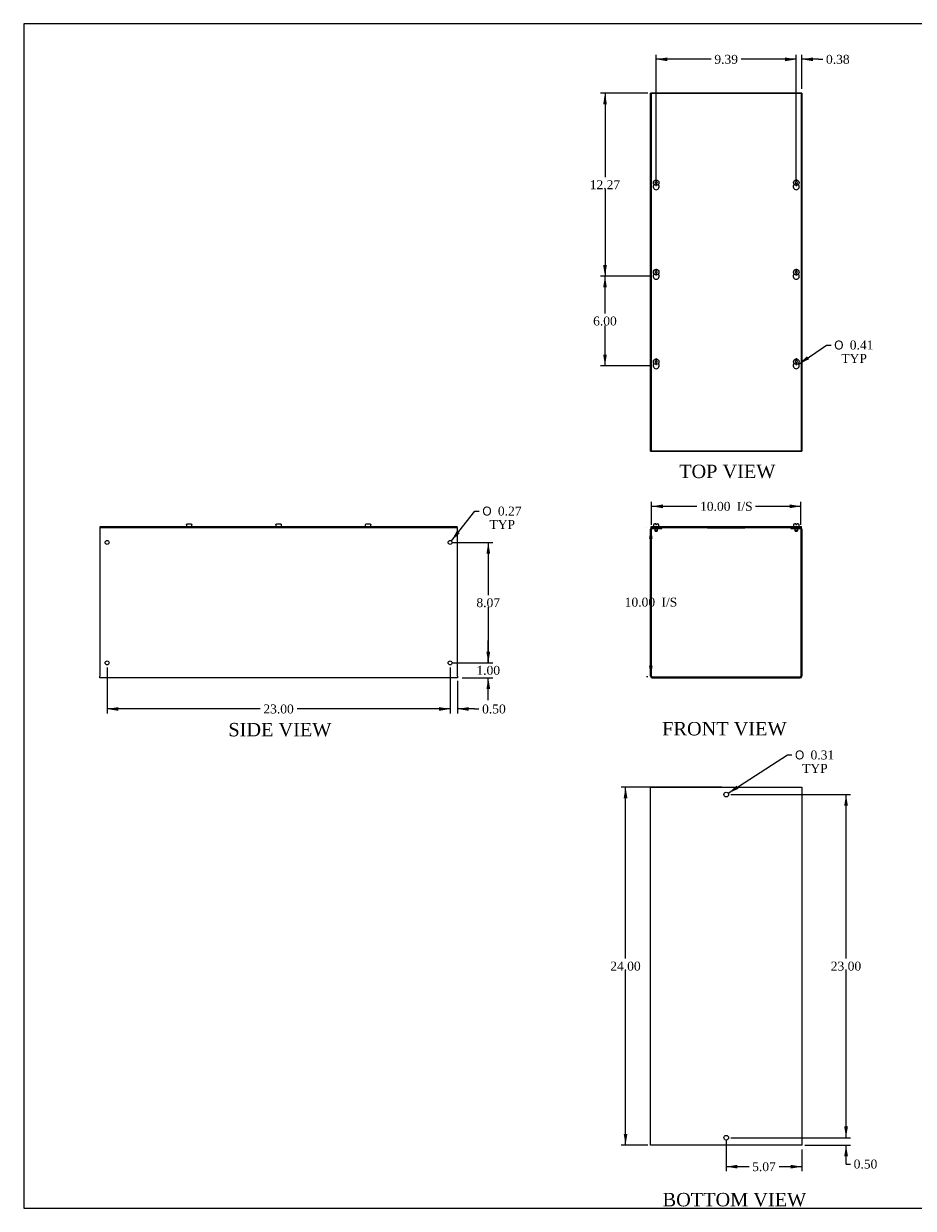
# Model space of a CAD drawing. Header units: inches. Extents: x 0 to 120, y -1 to 80.
# Tile 1 of 4: x 0 to 60, y 0 to 80. Entities that reach past the tile are written whole.
import ezdxf
from ezdxf.enums import TextEntityAlignment as Align

# ---------------------------------------------------------------- set-up
doc = ezdxf.new("R2010")
doc.units = ezdxf.units.IN
doc.header["$MEASUREMENT"] = 0
for name, color, linetype in [('COM56317-2', 7, 'Continuous'), ('COM56350-2', 7, 'Continuous'), ('Default', 7, 'Continuous'), ('QLB20316', 7, 'Continuous'), ('SCS19515', 7, 'Continuous')]:
    doc.layers.add(name, color=color, linetype=linetype)
doc.styles.add('SEACAD_Solid_Edge_ANSI1_Symbols', font='txt')
doc.styles.add('SEACAD_Times_New_Roman', font='times.ttf')
doc.dimstyles.new('HAMMOND_(STH_-_120x80)', dxfattribs={"dimtxt": 0.6, "dimasz": 0.75, "dimexe": 0.3, "dimexo": 0.3, "dimgap": 0.15, "dimtad": 0, "dimtih": 1, "dimtoh": 1, "dimzin": 0, "dimdsep": 46, "dimtxsty": 'SEACAD_Times_New_Roman', "dimblk1": '_SE_FILLED', "dimblk2": '_SE_FILLED', "dimsah": 1, "dimcen": 0.3, "dimadec": 0, "dimazin": 0, "dimtfac": 0.8, "dimtofl": 0, "dimtmove": 0, "dimatfit": 3, "dimfxl": 1, "dimtolj": 1, "dimtzin": 0, "dimarcsym": 0})

# ---------------------------------------------------------------- blocks, each defined once
blk = doc.blocks.new('SE')
at = {"layer": 'COM56317-2', "color": 7, "linetype": 'Continuous'}
for p, q in [((42.508, 45.941), (52.589, 45.941)), ((42.508, 45.863), (42.508, 45.941)), ((42.508, 45.863), (42.585, 45.863)), ((42.727, 45.863), (52.371, 45.863)), ((52.513, 45.863), (52.589, 45.863)), ((52.589, 45.863), (52.589, 45.941))]:
    blk.add_line(p, q, dxfattribs=at)
at = {"layer": 'COM56350-2', "color": 7, "linetype": 'Continuous'}
for p, q in [((42.477, 35.899), (42.477, 45.755)), ((42.549, 35.899), (42.549, 45.755)), ((42.585, 45.863), (42.727, 45.863)), ((42.585, 45.791), (42.727, 45.791)), ((42.727, 45.791), (42.727, 45.863)), ((42.727, 45.791), (43.227, 45.791)), ((43.227, 45.791), (43.227, 45.863)), ((51.871, 45.863), (51.871, 45.791)), ((51.871, 45.791), (52.371, 45.791)), ((52.371, 45.863), (52.513, 45.863)), ((52.371, 45.791), (52.371, 45.863)), ((52.371, 45.791), (52.513, 45.791)), ((52.549, 45.755), (52.549, 35.899)), ((52.621, 45.755), (52.621, 35.899)), ((42.585, 35.863), (52.513, 35.863)), ((42.585, 35.791), (52.513, 35.791))]:
    blk.add_line(p, q, dxfattribs=at)
for centre, radius, start, end in [((42.585, 45.755), 0.108, 90, 180), ((42.585, 45.755), 0.036, 90, 180), ((52.513, 45.755), 0.108, 0, 90), ((52.513, 45.755), 0.036, 0, 90), ((42.585, 35.899), 0.108, 180, 270), ((42.585, 35.899), 0.036, 180, 270), ((52.513, 35.899), 0.108, 270, 0), ((52.513, 35.899), 0.036, 270, 0)]:
    blk.add_arc(centre, radius, start, end, dxfattribs=at)
at = {"layer": 'QLB20316', "color": 7, "linetype": 'Continuous'}
for p, q in [((46.299, 45.863), (46.299, 45.833)), ((46.299, 45.833), (46.674, 45.833)), ((46.674, 45.833), (48.424, 45.833)), ((48.424, 45.833), (48.799, 45.833)), ((48.799, 45.863), (48.799, 45.833))]:
    blk.add_line(p, q, dxfattribs=at)
at = {"layer": 'SCS19515', "color": 7, "linetype": 'Continuous'}
for p, q in [((42.822, 46.116), (42.754, 46.116)), ((42.822, 46.116), (42.822, 46.041)), ((42.882, 46.116), (42.949, 46.116)), ((42.882, 46.041), (42.882, 46.116)), ((52.216, 46.116), (52.148, 46.116)), ((52.216, 46.116), (52.216, 46.041)), ((52.343, 46.116), (52.276, 46.116)), ((52.276, 46.041), (52.276, 46.116)), ((42.664, 46.026), (42.664, 45.966)), ((42.757, 45.791), (42.757, 45.658)), ((42.947, 45.658), (42.757, 45.658)), ((42.757, 45.658), (42.787, 45.628)), ((42.787, 45.628), (42.917, 45.628)), ((42.882, 46.041), (42.822, 46.041)), ((42.917, 45.628), (42.947, 45.658)), ((42.947, 45.658), (42.947, 45.791)), ((43.039, 45.966), (43.039, 46.026)), ((52.058, 46.026), (52.058, 45.966)), ((52.151, 45.791), (52.151, 45.658)), ((52.341, 45.658), (52.151, 45.658)), ((52.151, 45.658), (52.181, 45.628)), ((52.181, 45.628), (52.311, 45.628)), ((52.276, 46.041), (52.216, 46.041)), ((52.311, 45.628), (52.341, 45.658)), ((52.341, 45.658), (52.341, 45.791)), ((52.433, 45.966), (52.433, 46.026))]:
    blk.add_line(p, q, dxfattribs=at)
for centre, radius, start, end in [((42.754, 46.026), 0.09, 90, 180), ((42.949, 46.026), 0.09, 0, 90), ((52.148, 46.026), 0.09, 90, 180), ((52.343, 46.026), 0.09, 0, 90), ((42.689, 45.966), 0.025, 180, 270), ((43.014, 45.966), 0.025, 270, 0), ((52.083, 45.966), 0.025, 180, 270), ((52.408, 45.966), 0.025, 270, 0)]:
    blk.add_arc(centre, radius, start, end, dxfattribs=at)
blk = doc.blocks.new('SE1')
at = {"layer": 'COM56317-2', "color": 7, "linetype": 'Continuous'}
for p, q in [((42.508, 74.948), (42.508, 51.011)), ((52.589, 74.948), (42.508, 74.948)), ((52.589, 51.011), (52.589, 74.948)), ((42.508, 51.011), (52.589, 51.011))]:
    blk.add_line(p, q, dxfattribs=at)
for centre in [(42.852, 68.707), (52.246, 68.707), (42.852, 62.707), (52.246, 62.707), (42.852, 56.707), (52.246, 56.707)]:
    blk.add_arc(centre, 0.203, 133.55107, 46.44893, dxfattribs=at)
at = {"layer": 'COM56350-2', "color": 7, "linetype": 'Continuous'}
for p, q in [((42.477, 50.979), (42.477, 74.979)), ((42.585, 74.979), (42.477, 74.979)), ((42.727, 74.979), (42.585, 74.979)), ((52.371, 74.979), (42.727, 74.979)), ((42.727, 74.948), (42.727, 74.979)), ((52.513, 74.979), (52.371, 74.979)), ((52.371, 74.979), (52.371, 74.948)), ((52.621, 74.979), (52.513, 74.979)), ((52.621, 74.979), (52.621, 50.979)), ((42.477, 50.979), (42.585, 50.979)), ((42.585, 50.979), (42.727, 50.979)), ((42.727, 50.979), (42.727, 51.011)), ((42.727, 50.979), (52.371, 50.979)), ((52.371, 51.011), (52.371, 50.979)), ((52.371, 50.979), (52.513, 50.979)), ((52.513, 50.979), (52.621, 50.979))]:
    blk.add_line(p, q, dxfattribs=at)
at = {"layer": 'SCS19515', "color": 7, "linetype": 'Continuous'}
for p, q in [((42.822, 69.163), (42.822, 69.072)), ((42.882, 69.072), (42.882, 69.163)), ((52.216, 69.163), (52.216, 69.072)), ((52.276, 69.072), (52.276, 69.163)), ((42.772, 68.979), (42.822, 69.029)), ((42.822, 68.93), (42.772, 68.979)), ((42.822, 69.072), (42.822, 69.029)), ((42.822, 68.93), (42.822, 68.887)), ((42.822, 68.887), (42.822, 68.796)), ((42.882, 69.029), (42.882, 69.072)), ((42.882, 69.029), (42.931, 68.979)), ((42.931, 68.979), (42.882, 68.93)), ((42.882, 68.887), (42.882, 68.93)), ((42.882, 68.796), (42.882, 68.887)), ((52.166, 68.979), (52.216, 69.029)), ((52.216, 68.93), (52.166, 68.979)), ((52.216, 69.072), (52.216, 69.029)), ((52.216, 68.93), (52.216, 68.887)), ((52.216, 68.887), (52.216, 68.796)), ((52.276, 69.029), (52.276, 69.072)), ((52.276, 69.029), (52.325, 68.979)), ((52.325, 68.979), (52.276, 68.93)), ((52.276, 68.887), (52.276, 68.93)), ((52.276, 68.796), (52.276, 68.887)), ((42.772, 62.979), (42.822, 63.029)), ((42.822, 62.93), (42.772, 62.979)), ((42.822, 63.163), (42.822, 63.072)), ((42.822, 63.072), (42.822, 63.029)), ((42.822, 62.93), (42.822, 62.887)), ((42.822, 62.887), (42.822, 62.796)), ((42.882, 63.072), (42.882, 63.163)), ((42.882, 63.029), (42.882, 63.072)), ((42.882, 63.029), (42.931, 62.979)), ((42.931, 62.979), (42.882, 62.93)), ((42.882, 62.887), (42.882, 62.93)), ((42.882, 62.796), (42.882, 62.887)), ((52.166, 62.979), (52.216, 63.029)), ((52.216, 62.93), (52.166, 62.979)), ((52.216, 63.163), (52.216, 63.072)), ((52.216, 63.072), (52.216, 63.029)), ((52.216, 62.93), (52.216, 62.887)), ((52.216, 62.887), (52.216, 62.796)), ((52.276, 63.072), (52.276, 63.163)), ((52.276, 63.029), (52.276, 63.072)), ((52.276, 63.029), (52.325, 62.979)), ((52.325, 62.979), (52.276, 62.93)), ((52.276, 62.887), (52.276, 62.93)), ((52.276, 62.796), (52.276, 62.887)), ((42.772, 56.979), (42.822, 57.029)), ((42.822, 56.93), (42.772, 56.979)), ((42.822, 57.163), (42.822, 57.072)), ((42.822, 57.072), (42.822, 57.029)), ((42.822, 56.93), (42.822, 56.887)), ((42.822, 56.887), (42.822, 56.796)), ((42.882, 57.072), (42.882, 57.163)), ((42.882, 57.029), (42.882, 57.072)), ((42.882, 57.029), (42.931, 56.979)), ((42.931, 56.979), (42.882, 56.93)), ((42.882, 56.887), (42.882, 56.93)), ((42.882, 56.796), (42.882, 56.887)), ((52.166, 56.979), (52.216, 57.029)), ((52.216, 56.93), (52.166, 56.979)), ((52.216, 57.163), (52.216, 57.072)), ((52.216, 57.072), (52.216, 57.029)), ((52.216, 56.93), (52.216, 56.887)), ((52.216, 56.887), (52.216, 56.796)), ((52.276, 57.072), (52.276, 57.163)), ((52.276, 57.029), (52.276, 57.072)), ((52.276, 57.029), (52.325, 56.979)), ((52.325, 56.979), (52.276, 56.93)), ((52.276, 56.887), (52.276, 56.93)), ((52.276, 56.796), (52.276, 56.887))]:
    blk.add_line(p, q, dxfattribs=at)
for centre in [(42.852, 68.979), (52.246, 68.979), (42.852, 62.979), (52.246, 62.979), (42.852, 56.979), (52.246, 56.979)]:
    blk.add_circle(centre, 0.187, dxfattribs=at)
for centre, start, end in [((42.852, 68.979), 80.73033, 99.26967), ((52.246, 68.979), 80.73033, 99.26967), ((42.852, 68.979), 260.73033, 279.26967), ((52.246, 68.979), 260.73033, 279.26967), ((42.852, 62.979), 80.73033, 99.26967), ((42.852, 62.979), 260.73033, 279.26967), ((52.246, 62.979), 80.73033, 99.26967), ((52.246, 62.979), 260.73033, 279.26967), ((42.852, 56.979), 80.73033, 99.26967), ((42.852, 56.979), 260.73033, 279.26967), ((52.246, 56.979), 80.73033, 99.26967), ((52.246, 56.979), 260.73033, 279.26967)]:
    blk.add_arc(centre, 0.186, start, end, dxfattribs=at)
blk = doc.blocks.new('SE2')
at = {"layer": 'COM56350-2', "color": 7, "linetype": 'Continuous'}
for p, q in [((42.477, 28.467), (42.585, 28.467)), ((42.477, 4.467), (42.477, 28.467)), ((42.585, 28.467), (52.513, 28.467)), ((52.513, 28.467), (52.621, 28.467)), ((52.621, 28.467), (52.621, 4.467)), ((42.585, 4.467), (42.477, 4.467)), ((52.513, 4.467), (42.585, 4.467)), ((52.621, 4.467), (52.513, 4.467))]:
    blk.add_line(p, q, dxfattribs=at)
for centre in [(47.549, 27.967), (47.549, 4.967)]:
    blk.add_circle(centre, 0.156, dxfattribs=at)
blk = doc.blocks.new('SE4')
at = {"layer": 'COM56317-2', "color": 7, "linetype": 'Continuous'}
for p, q in [((5.569, 45.941), (29.507, 45.941)), ((5.569, 45.863), (5.569, 45.941)), ((5.569, 45.863), (29.507, 45.863)), ((29.507, 45.863), (29.507, 45.941))]:
    blk.add_line(p, q, dxfattribs=at)
at = {"layer": 'COM56350-2', "color": 7, "linetype": 'Continuous'}
for p, q in [((5.538, 45.863), (5.569, 45.863)), ((5.538, 45.863), (5.538, 45.755)), ((5.538, 45.755), (5.538, 35.899)), ((29.507, 45.863), (29.538, 45.863)), ((29.538, 45.755), (29.538, 45.863)), ((29.538, 35.899), (29.538, 45.755)), ((5.538, 35.791), (5.538, 35.899)), ((29.538, 35.791), (5.538, 35.791)), ((29.538, 35.899), (29.538, 35.791))]:
    blk.add_line(p, q, dxfattribs=at)
for centre in [(6.038, 44.863), (29.038, 44.863), (6.038, 36.791), (29.038, 36.791)]:
    blk.add_circle(centre, 0.133, dxfattribs=at)
at = {"layer": 'SCS19515', "color": 7, "linetype": 'Continuous'}
for p, q in [((11.445, 46.116), (11.631, 46.116)), ((17.445, 46.116), (17.631, 46.116)), ((23.445, 46.116), (23.631, 46.116)), ((11.35, 46.026), (11.35, 45.966)), ((11.354, 46.041), (11.352, 46.041)), ((11.722, 46.041), (11.724, 46.041)), ((11.725, 45.966), (11.725, 46.026)), ((17.35, 46.026), (17.35, 45.966)), ((17.352, 46.041), (17.354, 46.041)), ((17.724, 46.041), (17.722, 46.041)), ((17.725, 45.966), (17.725, 46.026)), ((23.35, 46.026), (23.35, 45.966)), ((23.354, 46.041), (23.352, 46.041)), ((23.722, 46.041), (23.724, 46.041)), ((23.725, 45.966), (23.725, 46.026))]:
    blk.add_line(p, q, dxfattribs=at)
for centre, radius, start, end in [((11.44, 46.026), 0.09, 170.40593, 180), ((11.375, 45.966), 0.025, 180, 270), ((11.7, 45.966), 0.025, 270, 0), ((11.635, 46.026), 0.09, 0, 9.59407), ((17.44, 46.026), 0.09, 170.40593, 180), ((17.375, 45.966), 0.025, 180, 270), ((17.7, 45.966), 0.025, 270, 0), ((17.635, 46.026), 0.09, 0, 9.59407), ((23.44, 46.026), 0.09, 170.40593, 180), ((23.375, 45.966), 0.025, 180, 270), ((23.7, 45.966), 0.025, 270, 0), ((23.635, 46.026), 0.09, 0, 9.59407)]:
    blk.add_arc(centre, radius, start, end, dxfattribs=at)
for points in [[(11.354, 46.041), (11.355, 46.046), (11.356, 46.051), (11.36, 46.061), (11.362, 46.066), (11.368, 46.075), (11.371, 46.08), (11.378, 46.088), (11.382, 46.092), (11.39, 46.098), (11.394, 46.101), (11.404, 46.107), (11.409, 46.109), (11.419, 46.112), (11.424, 46.114), (11.434, 46.115), (11.44, 46.116), (11.445, 46.116)], [(11.631, 46.116), (11.636, 46.116), (11.641, 46.115), (11.652, 46.114), (11.657, 46.112), (11.667, 46.109), (11.672, 46.107), (11.681, 46.101), (11.686, 46.098), (11.694, 46.092), (11.698, 46.088), (11.705, 46.08), (11.708, 46.075), (11.713, 46.066), (11.716, 46.061), (11.719, 46.051), (11.721, 46.046), (11.722, 46.041)], [(17.354, 46.041), (17.355, 46.046), (17.356, 46.051), (17.36, 46.061), (17.362, 46.066), (17.368, 46.075), (17.371, 46.08), (17.378, 46.088), (17.382, 46.092), (17.39, 46.098), (17.394, 46.101), (17.404, 46.107), (17.409, 46.109), (17.419, 46.112), (17.424, 46.114), (17.434, 46.115), (17.44, 46.116), (17.445, 46.116)], [(17.631, 46.116), (17.636, 46.116), (17.641, 46.115), (17.652, 46.114), (17.657, 46.112), (17.667, 46.109), (17.672, 46.107), (17.681, 46.101), (17.686, 46.098), (17.694, 46.092), (17.698, 46.088), (17.705, 46.08), (17.708, 46.075), (17.713, 46.066), (17.716, 46.061), (17.719, 46.051), (17.721, 46.046), (17.722, 46.041)], [(23.354, 46.041), (23.355, 46.046), (23.356, 46.051), (23.36, 46.061), (23.362, 46.066), (23.368, 46.075), (23.371, 46.08), (23.378, 46.088), (23.382, 46.092), (23.39, 46.098), (23.394, 46.101), (23.404, 46.107), (23.409, 46.109), (23.419, 46.112), (23.424, 46.114), (23.434, 46.115), (23.44, 46.116), (23.445, 46.116)], [(23.631, 46.116), (23.636, 46.116), (23.641, 46.115), (23.652, 46.114), (23.657, 46.112), (23.667, 46.109), (23.672, 46.107), (23.681, 46.101), (23.686, 46.098), (23.694, 46.092), (23.698, 46.088), (23.705, 46.08), (23.708, 46.075), (23.713, 46.066), (23.716, 46.061), (23.719, 46.051), (23.721, 46.046), (23.722, 46.041)]]:
    blk.add_open_spline(points, degree=3, knots=[0, 0, 0, 0, 0.125, 0.125, 0.25, 0.25, 0.375, 0.375, 0.5, 0.5, 0.625, 0.625, 0.75, 0.75, 0.875, 0.875, 1, 1, 1, 1], dxfattribs=at)
blk = doc.blocks.new('DMBLK1242')
at = {"layer": 'Default', "linetype": 'Continuous', "transparency": 16777216}
for points in [[(43.299, 47.41), (42.549, 47.285), (43.299, 47.16)], [(51.799, 47.41), (51.799, 47.16), (52.549, 47.285)]]:
    blk.add_hatch(color=7, dxfattribs=at).paths.add_polyline_path(points)
at = {"layer": 'Default', "color": 7, "linetype": 'Continuous', "transparency": 16777216}
for p, q in [((42.549, 46.055), (42.549, 47.585)), ((42.549, 47.285), (45.586, 47.285)), ((49.511, 47.285), (52.549, 47.285)), ((52.549, 46.055), (52.549, 47.585))]:
    blk.add_line(p, q, dxfattribs=at)
at = {"layer": 'Default', "color": 7, "linetype": 'Continuous', "transparency": 16777216, "style": 'SEACAD_Times_New_Roman'}
for s, p in [('10.00', (45.796, 47.585)), ('I/S', (48.263, 47.585))]:
    blk.add_text(s, height=0.6, dxfattribs=at).set_placement(p, align=Align.TOP_LEFT)
blk = doc.blocks.new('_SE_FILLED')
at = {"color": 0}
blk.add_line((0, 0), (-1, 0), dxfattribs=at)
blk.add_solid([(0, 0), (-1, -0.1665), (-1, 0.1665), (0, 0)], dxfattribs=at)
blk = doc.blocks.new('DMBLK1243')
at = {"layer": 'Default', "linetype": 'Continuous', "transparency": 16777216}
for points in [[(42.369, 45.113), (42.619, 45.113), (42.494, 45.863)], [(42.369, 36.613), (42.494, 35.863), (42.619, 36.613)]]:
    blk.add_hatch(color=7, dxfattribs=at).paths.add_polyline_path(points)
at = {"layer": 'Default', "color": 7, "linetype": 'Continuous', "transparency": 16777216}
for p, q in [((42.208, 45.863), (42.194, 45.863)), ((42.494, 45.863), (42.494, 41.373)), ((42.494, 40.563), (42.494, 35.863)), ((42.285, 35.863), (42.194, 35.863))]:
    blk.add_line(p, q, dxfattribs=at)
at = {"layer": 'Default', "color": 7, "linetype": 'Continuous', "transparency": 16777216, "style": 'SEACAD_Times_New_Roman'}
for s, p in [('10.00', (40.741, 41.163)), ('I/S', (43.208, 41.163))]:
    blk.add_text(s, height=0.6, dxfattribs=at).set_placement(p, align=Align.TOP_LEFT)
blk = doc.blocks.new('DMBLK1244')
at = {"layer": 'Default', "linetype": 'Continuous', "transparency": 16777216}
for points in [[(40.674, 27.717), (40.924, 27.717), (40.799, 28.467)], [(40.674, 5.217), (40.799, 4.467), (40.924, 5.217)]]:
    blk.add_hatch(color=7, dxfattribs=at).paths.add_polyline_path(points)
at = {"layer": 'Default', "color": 7, "linetype": 'Continuous', "transparency": 16777216}
for p, q in [((47.249, 28.467), (40.499, 28.467)), ((40.799, 16.977), (40.799, 28.467)), ((40.799, 4.467), (40.799, 16.167)), ((42.285, 4.467), (40.499, 4.467))]:
    blk.add_line(p, q, dxfattribs=at)
at = {"layer": 'Default', "color": 7, "linetype": 'Continuous', "transparency": 16777216, "style": 'SEACAD_Times_New_Roman'}
blk.add_text('24.00', height=0.6, dxfattribs=at).set_placement((39.775, 16.767), align=Align.TOP_LEFT)
blk = doc.blocks.new('DMBLK1245')
at = {"layer": 'Default', "linetype": 'Continuous', "transparency": 16777216}
for points in [[(48.299, 2.899), (48.299, 3.149), (47.549, 3.024)], [(51.871, 2.899), (52.621, 3.024), (51.871, 3.149)]]:
    blk.add_hatch(color=7, dxfattribs=at).paths.add_polyline_path(points)
at = {"layer": 'Default', "color": 7, "linetype": 'Continuous', "transparency": 16777216}
for p, q in [((47.549, 4.823), (47.549, 2.724)), ((52.621, 4.167), (52.621, 2.724)), ((49.078, 3.024), (47.549, 3.024)), ((52.621, 3.024), (51.091, 3.024))]:
    blk.add_line(p, q, dxfattribs=at)
at = {"layer": 'Default', "color": 7, "linetype": 'Continuous', "transparency": 16777216, "style": 'SEACAD_Times_New_Roman'}
blk.add_text('5.07', height=0.6, dxfattribs=at).set_placement((49.288, 3.324), align=Align.TOP_LEFT)
blk = doc.blocks.new('DMBLK1246')
at = {"layer": 'Default', "linetype": 'Continuous', "transparency": 16777216}
for points in [[(39.296, 74.229), (39.546, 74.229), (39.421, 74.979)], [(39.296, 63.457), (39.421, 62.707), (39.546, 63.457)]]:
    blk.add_hatch(color=7, dxfattribs=at).paths.add_polyline_path(points)
at = {"layer": 'Default', "color": 7, "linetype": 'Continuous', "transparency": 16777216}
for p, q in [((42.285, 74.979), (39.121, 74.979)), ((39.421, 74.979), (39.421, 69.353)), ((39.421, 68.543), (39.421, 62.707)), ((42.552, 62.707), (39.121, 62.707))]:
    blk.add_line(p, q, dxfattribs=at)
at = {"layer": 'Default', "color": 7, "linetype": 'Continuous', "transparency": 16777216, "style": 'SEACAD_Times_New_Roman'}
blk.add_text('12.27', height=0.6, dxfattribs=at).set_placement((38.397, 69.143), align=Align.TOP_LEFT)
blk = doc.blocks.new('DMBLK1247')
at = {"layer": 'Default', "linetype": 'Continuous', "transparency": 16777216}
for points in [[(39.296, 61.957), (39.546, 61.957), (39.421, 62.707)], [(39.296, 57.457), (39.421, 56.707), (39.546, 57.457)]]:
    blk.add_hatch(color=7, dxfattribs=at).paths.add_polyline_path(points)
at = {"layer": 'Default', "color": 7, "linetype": 'Continuous', "transparency": 16777216}
for p, q in [((42.552, 62.707), (39.121, 62.707)), ((39.421, 60.217), (39.421, 62.707)), ((39.421, 56.707), (39.421, 59.407)), ((42.552, 56.707), (39.121, 56.707))]:
    blk.add_line(p, q, dxfattribs=at)
at = {"layer": 'Default', "color": 7, "linetype": 'Continuous', "transparency": 16777216, "style": 'SEACAD_Times_New_Roman'}
blk.add_text('6.00', height=0.6, dxfattribs=at).set_placement((38.625, 60.007), align=Align.TOP_LEFT)
blk = doc.blocks.new('DMBLK1248')
at = {"layer": 'Default', "linetype": 'Continuous', "transparency": 16777216}
blk.add_hatch(color=7, dxfattribs=at).paths.add_polyline_path([(52.962, 57.348), (52.413, 56.822), (53.103, 57.142)])
at = {"layer": 'Default', "color": 7, "linetype": 'Continuous', "transparency": 16777216}
for p, q in [((52.413, 56.822), (54.279, 58.097)), ((54.279, 58.097), (54.579, 58.097))]:
    blk.add_line(p, q, dxfattribs=at)
for s, style, p in [('O', 'SEACAD_Solid_Edge_ANSI1_Symbols', (54.789, 58.397)), ('0.41', 'SEACAD_Times_New_Roman', (55.833, 58.397)), ('TYP', 'SEACAD_Times_New_Roman', (55.269, 57.497))]:
    blk.add_text(s, height=0.6, dxfattribs=dict(at, style=style)).set_placement(p, align=Align.TOP_LEFT)
blk = doc.blocks.new('DMBLK1249')
at = {"layer": 'Default', "linetype": 'Continuous', "transparency": 16777216}
for points in [[(31.72, 37.541), (31.47, 37.541), (31.595, 36.791)], [(31.72, 35.041), (31.595, 35.791), (31.47, 35.041)]]:
    blk.add_hatch(color=7, dxfattribs=at).paths.add_polyline_path(points)
at = {"layer": 'Default', "color": 7, "linetype": 'Continuous', "transparency": 16777216}
for p, q in [((31.595, 36.791), (31.595, 38.291)), ((29.205, 36.791), (31.895, 36.791)), ((29.838, 35.791), (31.895, 35.791)), ((31.595, 34.291), (31.595, 35.791))]:
    blk.add_line(p, q, dxfattribs=at)
at = {"layer": 'Default', "color": 7, "linetype": 'Continuous', "transparency": 16777216, "style": 'SEACAD_Times_New_Roman'}
blk.add_text('1.00', height=0.6, dxfattribs=at).set_placement((30.799, 36.591), align=Align.TOP_LEFT)
blk = doc.blocks.new('DMBLK1254')
at = {"layer": 'Default', "linetype": 'Continuous', "transparency": 16777216}
for points in [[(31.72, 44.113), (31.595, 44.863), (31.47, 44.113)], [(31.72, 37.541), (31.47, 37.541), (31.595, 36.791)]]:
    blk.add_hatch(color=7, dxfattribs=at).paths.add_polyline_path(points)
at = {"layer": 'Default', "color": 7, "linetype": 'Continuous', "transparency": 16777216}
for p, q in [((29.205, 44.863), (31.895, 44.863)), ((31.595, 44.863), (31.595, 41.337)), ((31.595, 40.527), (31.595, 36.791)), ((29.205, 36.791), (31.895, 36.791))]:
    blk.add_line(p, q, dxfattribs=at)
at = {"layer": 'Default', "color": 7, "linetype": 'Continuous', "transparency": 16777216, "style": 'SEACAD_Times_New_Roman'}
blk.add_text('8.07', height=0.6, dxfattribs=at).set_placement((30.799, 41.127), align=Align.TOP_LEFT)
blk = doc.blocks.new('DMBLK1255')
at = {"layer": 'Default', "linetype": 'Continuous', "transparency": 16777216}
for points in [[(51.496, 77.371), (51.496, 77.121), (52.246, 77.246)], [(53.371, 77.371), (52.621, 77.246), (53.371, 77.121)]]:
    blk.add_hatch(color=7, dxfattribs=at).paths.add_polyline_path(points)
at = {"layer": 'Default', "color": 7, "linetype": 'Continuous', "transparency": 16777216}
for p, q in [((52.246, 77.246), (50.746, 77.246)), ((52.246, 69.007), (52.246, 77.546)), ((52.621, 75.279), (52.621, 77.546)), ((53.728, 77.246), (52.621, 77.246)), ((53.728, 77.246), (54.028, 77.246))]:
    blk.add_line(p, q, dxfattribs=at)
at = {"layer": 'Default', "color": 7, "linetype": 'Continuous', "transparency": 16777216, "style": 'SEACAD_Times_New_Roman'}
blk.add_text('0.38', height=0.6, dxfattribs=at).set_placement((54.238, 77.546), align=Align.TOP_LEFT)
blk = doc.blocks.new('DMBLK1256')
at = {"layer": 'Default', "linetype": 'Continuous', "transparency": 16777216}
for points in [[(43.602, 77.371), (42.852, 77.246), (43.602, 77.121)], [(51.496, 77.371), (51.496, 77.121), (52.246, 77.246)]]:
    blk.add_hatch(color=7, dxfattribs=at).paths.add_polyline_path(points)
at = {"layer": 'Default', "color": 7, "linetype": 'Continuous', "transparency": 16777216}
for p, q in [((42.852, 69.007), (42.852, 77.546)), ((46.542, 77.246), (42.852, 77.246)), ((52.246, 77.246), (48.555, 77.246)), ((52.246, 69.007), (52.246, 77.546))]:
    blk.add_line(p, q, dxfattribs=at)
at = {"layer": 'Default', "color": 7, "linetype": 'Continuous', "transparency": 16777216, "style": 'SEACAD_Times_New_Roman'}
blk.add_text('9.39', height=0.6, dxfattribs=at).set_placement((46.752, 77.546), align=Align.TOP_LEFT)
blk = doc.blocks.new('DMBLK1257')
at = {"layer": 'Default', "linetype": 'Continuous', "transparency": 16777216}
for points in [[(28.288, 33.578), (29.038, 33.703), (28.288, 33.828)], [(30.288, 33.578), (30.288, 33.828), (29.538, 33.703)]]:
    blk.add_hatch(color=7, dxfattribs=at).paths.add_polyline_path(points)
at = {"layer": 'Default', "color": 7, "linetype": 'Continuous', "transparency": 16777216}
for p, q in [((29.038, 36.491), (29.038, 33.403)), ((29.538, 35.599), (29.538, 33.403)), ((29.038, 33.703), (27.538, 33.703)), ((30.671, 33.703), (29.538, 33.703)), ((30.671, 33.703), (30.971, 33.703))]:
    blk.add_line(p, q, dxfattribs=at)
at = {"layer": 'Default', "color": 7, "linetype": 'Continuous', "transparency": 16777216, "style": 'SEACAD_Times_New_Roman'}
blk.add_text('0.50', height=0.6, dxfattribs=at).set_placement((31.181, 34.003), align=Align.TOP_LEFT)
blk = doc.blocks.new('DMBLK1258')
at = {"layer": 'Default', "linetype": 'Continuous', "transparency": 16777216}
for points in [[(6.788, 33.578), (6.788, 33.828), (6.038, 33.703)], [(28.288, 33.578), (29.038, 33.703), (28.288, 33.828)]]:
    blk.add_hatch(color=7, dxfattribs=at).paths.add_polyline_path(points)
at = {"layer": 'Default', "color": 7, "linetype": 'Continuous', "transparency": 16777216}
for p, q in [((6.038, 36.491), (6.038, 33.403)), ((29.038, 36.491), (29.038, 33.403)), ((16.304, 33.703), (6.038, 33.703)), ((29.038, 33.703), (18.772, 33.703))]:
    blk.add_line(p, q, dxfattribs=at)
at = {"layer": 'Default', "color": 7, "linetype": 'Continuous', "transparency": 16777216, "style": 'SEACAD_Times_New_Roman'}
blk.add_text('23.00', height=0.6, dxfattribs=at).set_placement((16.514, 34.003), align=Align.TOP_LEFT)
blk = doc.blocks.new('DMBLK1259')
at = {"layer": 'Default', "linetype": 'Continuous', "transparency": 16777216}
for points in [[(55.709, 5.717), (55.459, 5.717), (55.584, 4.967)], [(55.709, 3.717), (55.584, 4.467), (55.459, 3.717)]]:
    blk.add_hatch(color=7, dxfattribs=at).paths.add_polyline_path(points)
at = {"layer": 'Default', "color": 7, "linetype": 'Continuous', "transparency": 16777216}
for p, q in [((55.584, 4.967), (55.584, 6.467)), ((47.849, 4.967), (55.884, 4.967)), ((52.813, 4.467), (55.884, 4.467)), ((55.584, 3.199), (55.584, 4.467)), ((55.584, 3.199), (55.884, 3.199))]:
    blk.add_line(p, q, dxfattribs=at)
at = {"layer": 'Default', "color": 7, "linetype": 'Continuous', "transparency": 16777216, "style": 'SEACAD_Times_New_Roman'}
blk.add_text('0.50', height=0.6, dxfattribs=at).set_placement((56.094, 3.499), align=Align.TOP_LEFT)
blk = doc.blocks.new('DMBLK1260')
at = {"layer": 'Default', "linetype": 'Continuous', "transparency": 16777216}
for points in [[(55.709, 27.217), (55.584, 27.967), (55.459, 27.217)], [(55.709, 5.717), (55.459, 5.717), (55.584, 4.967)]]:
    blk.add_hatch(color=7, dxfattribs=at).paths.add_polyline_path(points)
at = {"layer": 'Default', "color": 7, "linetype": 'Continuous', "transparency": 16777216}
for p, q in [((47.849, 27.967), (55.884, 27.967)), ((55.584, 16.977), (55.584, 27.967)), ((55.584, 4.967), (55.584, 16.167)), ((47.849, 4.967), (55.884, 4.967))]:
    blk.add_line(p, q, dxfattribs=at)
at = {"layer": 'Default', "color": 7, "linetype": 'Continuous', "transparency": 16777216, "style": 'SEACAD_Times_New_Roman'}
blk.add_text('23.00', height=0.6, dxfattribs=at).set_placement((54.56, 16.767), align=Align.TOP_LEFT)
blk = doc.blocks.new('DMBLK1261')
at = {"layer": 'Default', "linetype": 'Continuous', "transparency": 16777216}
blk.add_hatch(color=7, dxfattribs=at).paths.add_polyline_path([(48.242, 28.564), (47.68, 28.052), (48.377, 28.355)])
at = {"layer": 'Default', "color": 7, "linetype": 'Continuous', "transparency": 16777216}
for p, q in [((47.68, 28.052), (51.649, 30.62)), ((51.649, 30.62), (51.949, 30.62))]:
    blk.add_line(p, q, dxfattribs=at)
for s, style, p in [('O', 'SEACAD_Solid_Edge_ANSI1_Symbols', (52.159, 30.92)), ('0.31', 'SEACAD_Times_New_Roman', (53.203, 30.92)), ('TYP', 'SEACAD_Times_New_Roman', (52.639, 30.02))]:
    blk.add_text(s, height=0.6, dxfattribs=dict(at, style=style)).set_placement(p, align=Align.TOP_LEFT)
blk = doc.blocks.new('DMBLK1262')
at = {"layer": 'Default', "linetype": 'Continuous', "transparency": 16777216}
blk.add_hatch(color=7, dxfattribs=at).paths.add_polyline_path([(29.484, 45.635), (29.12, 44.968), (29.681, 45.481)])
at = {"layer": 'Default', "color": 7, "linetype": 'Continuous', "transparency": 16777216}
for p, q in [((29.12, 44.968), (30.686, 46.968)), ((30.686, 46.968), (30.986, 46.968))]:
    blk.add_line(p, q, dxfattribs=at)
for s, style, p in [('O', 'SEACAD_Solid_Edge_ANSI1_Symbols', (31.196, 47.268)), ('0.27', 'SEACAD_Times_New_Roman', (32.241, 47.268)), ('TYP', 'SEACAD_Times_New_Roman', (31.676, 46.368))]:
    blk.add_text(s, height=0.6, dxfattribs=dict(at, style=style)).set_placement(p, align=Align.TOP_LEFT)
blk = doc.blocks.new('BORDER')
at = {"layer": 'Default', "color": 7, "linetype": 'Continuous'}
for p, q in [((0, 27.86), (-41.86, 27.86)), ((-41.86, 27.86), (-41.86, 0)), ((-41.86, 0), (0, 0))]:
    blk.add_line(p, q, dxfattribs=at)

msp = doc.modelspace()

# ---------------------------------------------------------------- block references
at = {"layer": 'Default', "color": 7, "xscale": 2.85, "yscale": 2.85, "zscale": 2.85}
msp.add_blockref('BORDER', (119.744, 0.233), dxfattribs=at)
at = {"layer": 'Default'}
for name in ['SE1', 'SE4', 'SE', 'SE2']:
    msp.add_blockref(name, (0, 0), dxfattribs=at)

# ---------------------------------------------------------------- texts
at = {"layer": 'Default', "color": 7, "linetype": 'Continuous', "style": 'SEACAD_Times_New_Roman'}
for s, p in [('TOP VIEW', (44.392, 50.079)), ('SIDE VIEW', (14.168, 32.767)), ('FRONT VIEW', (43.256, 32.83)), ('BOTTOM VIEW', (43.284, 1.266))]:
    msp.add_text(s, height=0.9, dxfattribs=at).set_placement(p, align=Align.TOP_LEFT)

# ---------------------------------------------------------------- dimensions: what is measured, and where the dimension line sits
at = {"layer": 'Default', "color": 7, "linetype": 'Continuous'}
for base, p1, p2, picture, middle in [((42.852, 77.246), (52.246, 68.707), (42.852, 68.707), 'DMBLK1256', (47.549, 77.246)), ((6.038, 33.703), (29.038, 36.791), (6.038, 36.791), 'DMBLK1258', (17.538, 33.703)), ((47.549, 3.024), (52.621, 4.467), (47.549, 5.123), 'DMBLK1245', (50.085, 3.024))]:
    dim = msp.add_linear_dim(base=base, p1=p1, p2=p2, text='\\A1;<>', dimstyle='HAMMOND_(STH_-_120x80)', dxfattribs=at)
    dim.commit()
    dim.dimension.update_dxf_attribs({"geometry": picture, "text_midpoint": middle, "dimtype": 160})
for base, p1, p2, picture, middle in [((52.24566759, 77.246459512), (52.62066759, 74.979381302), (52.24566759, 68.707381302), 'DMBLK1255', (54.028255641, 77.246459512)), ((29.038, 33.703), (29.538, 35.899), (29.038, 36.791), 'DMBLK1257', (30.971, 33.703))]:
    dim = msp.add_linear_dim(base=base, p1=p1, p2=p2, text='\\A1;<>', dimstyle='HAMMOND_(STH_-_120x80)', override={"dimtmove": 1}, dxfattribs=at)
    dim.commit()
    dim.dimension.update_dxf_attribs({"geometry": picture, "text_midpoint": middle, "dimtype": 160})
for base, p1, p2, angle, text, picture, middle, dimtype in [((39.421, 62.707), (42.585, 74.979), (42.852, 62.707), 90, '\\A1;<>', 'DMBLK1246', (39.421, 68.843), 160), ((39.421, 56.707), (42.852, 56.707), (42.852, 62.707), 90, '\\A1;<>', 'DMBLK1247', (39.421, 59.707), 161), ((42.549, 47.285), (42.549, 45.755), (52.549, 45.755), 0, '\\A1;<> I/S', 'DMBLK1242', (47.549, 47.285), 161), ((42.494, 35.863), (52.589, 45.863), (52.513, 35.863), 90, '\\A1;<> I/S', 'DMBLK1243', (42.494, 40.863), 160), ((31.595, 44.863), (28.905, 44.863), (28.905, 36.791), 270, '\\A1;<>', 'DMBLK1254', (31.595, 40.827), 161), ((31.595, 36.791), (29.538, 35.791), (28.905, 36.791), 90, '\\A1;<>', 'DMBLK1249', (31.595, 36.291), 160), ((40.799, 28.467), (42.585, 4.467), (47.549, 28.467), 90, '\\A1;<>', 'DMBLK1244', (40.799, 16.467), 160), ((55.584, 4.967), (47.549, 4.967), (47.549, 27.967), 90, '\\A1;<>', 'DMBLK1260', (55.584, 16.467), 161)]:
    dim = msp.add_linear_dim(base=base, p1=p1, p2=p2, angle=angle, text=text, dimstyle='HAMMOND_(STH_-_120x80)', dxfattribs=at)
    dim.commit()
    dim.dimension.update_dxf_attribs({"geometry": picture, "text_midpoint": middle, "dimtype": dimtype})
for p1, p2, picture, middle in [((52.078, 56.593), (52.413, 56.822), 'DMBLK1248', (54.579, 58.097)), ((28.956, 44.758), (29.12, 44.968), 'DMBLK1262', (30.986, 46.968)), ((47.417, 27.882), (47.68, 28.052), 'DMBLK1261', (51.949, 30.62))]:
    dim = msp.add_diameter_dim_2p(p1=p1, p2=p2, text='\\A1;<>\\PTYP', dimstyle='HAMMOND_(STH_-_120x80)', dxfattribs=at)
    dim.commit()
    dim.dimension.update_dxf_attribs({"geometry": picture, "text_midpoint": middle, "dimtype": 163})
dim = msp.add_linear_dim(base=(55.584, 4.967), p1=(52.513, 4.467), p2=(47.549, 4.967), angle=90, text='\\A1;<>', dimstyle='HAMMOND_(STH_-_120x80)', override={"dimtmove": 1}, dxfattribs=at)
dim.commit()
dim.dimension.update_dxf_attribs({"geometry": 'DMBLK1259', "text_midpoint": (55.884, 3.199), "dimtype": 160})

doc.saveas('drawing.dxf')
